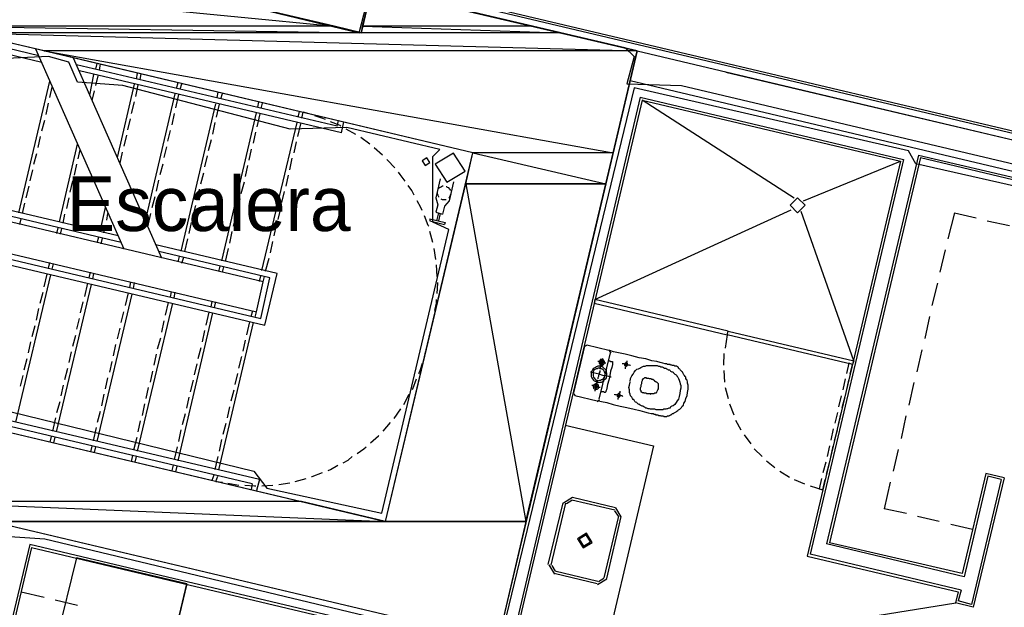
# Model space of a CAD drawing. Header units: feet. Extents: x -79 to 198, y -22 to 181.
# Tile 178 of 256: x 99 to 121, y 102 to 115. Entities that reach past the tile are written whole.
import ezdxf
from ezdxf.enums import TextEntityAlignment as Align

# ---------------------------------------------------------------- set-up
doc = ezdxf.new("R2010")
doc.units = ezdxf.units.FT
for name, color, linetype in [('A-AREA-COMUN', 252, 'CONTINUOUS'), ('A-AREA-UNIDAD', 30, 'CONTINUOUS'), ('A-LINEA', 7, 'CONTINUOUS'), ('A-MURO-CONCRETO', 8, 'CONTINUOUS'), ('A-NOMBRE-ESPACIO', 2, 'CONTINUOUS')]:
    doc.layers.add(name, color=color, linetype=linetype)

msp = doc.modelspace()

# ---------------------------------------------------------------- linework, layer by layer
at = {"layer": 'A-AREA-COMUN'}
msp.add_lwpolyline([(98.16, 106.7733), (104.192, 105.2978), (104.48, 104.9244), (107.008, 104.3733), (108.48, 110.6133), (108.128, 110.7733), (108.128, 112.2133), (108.288, 112.3733), (106.24, 112.8533), (104.992, 112.8178), (101.312, 113.7778), (100.32, 113.8489), (100.128, 114.2933), (99.68, 114.4178), (98.592, 114.3644)], dxfattribs=at)
at = {"layer": 'A-AREA-UNIDAD'}
for points in [[(97.888, 117.0133), (106.512, 114.9333), (106.72, 115.7333), (106.912, 115.8933), (112.352, 114.6133), (112.56, 114.4178), (112.4, 113.8133), (113.6, 113.7778), (121.728, 111.8578), (121.76, 110.6844), (121.36, 109.0489), (121.952, 111.4489), (123.072, 111.5378), (130.72, 109.6889), (130.96, 110.0978), (132.08, 110.0978), (135.808, 109.2089)], [(135.92, 108.3733), (135.328, 105.7778), (134.272, 105.6889), (134.24, 106.0444), (121.312, 109.0133), (121.28, 110.1333), (121.6, 111.4133), (118.752, 112.0533), (118.592, 112.3378), (112.56, 113.7244), (109.632, 101.6533), (108.56, 101.6533), (99.6, 103.8044), (98.272, 103.8933)]]:
    msp.add_lwpolyline(points, dxfattribs=at)
at = {"layer": 'A-LINEA'}
for p, q in [((123.4, 112.1244), (97.6933, 118.2178)), ((97.7467, 118.2578), (123.4133, 112.1778)), ((99.5333, 114.2844), (96.2267, 115.0711)), ((99.4667, 114.4311), (96.3733, 115.1644)), ((101.3467, 110.1778), (99.4, 114.5778)), ((112.6267, 114.5378), (131.1067, 110.1644)), ((102.1733, 109.9778), (100.2267, 114.3778)), ((106.0267, 112.8844), (100.2933, 114.2311)), ((100.72, 114.1378), (100.7467, 114.2578)), ((100.8, 114.1244), (100.8267, 114.2444)), ((106.12, 112.7378), (100.36, 114.0978)), ((100.5867, 113.5644), (100.68, 114.0178)), ((100.72, 113.7778), (100.7733, 113.9911)), ((101.6133, 113.9244), (101.64, 114.0444)), ((101.6933, 113.9111), (101.72, 114.0311)), ((112.4667, 113.8844), (130.96, 109.5111)), ((114.5733, 114.0711), (127.1067, 111.1111)), ((99.0267, 110.9778), (99.7067, 113.8711)), ((99.7067, 113.5111), (99.76, 113.7378)), ((101.2, 112.1911), (101.5733, 113.8044)), ((101.6, 113.5378), (101.6533, 113.7911)), ((102.4933, 113.7111), (102.5333, 113.8444)), ((102.5733, 113.6978), (102.6133, 113.8178)), ((100.64, 113.4444), (100.6933, 113.6578)), ((101.8133, 110.8044), (102.4667, 113.5911)), ((102.48, 113.2844), (102.5467, 113.5778)), ((103.3867, 113.5111), (103.4133, 113.6311)), ((103.4667, 113.4844), (103.5067, 113.6044)), ((112.6933, 113.5244), (109.8533, 101.4844)), ((112.7333, 113.4578), (109.92, 101.5244)), ((116.08, 111.2978), (112.7333, 113.4578)), ((112.7333, 113.4578), (118.4133, 112.1111)), ((99.6267, 113.1378), (99.68, 113.3911)), ((101.5067, 113.1644), (101.5733, 113.4178)), ((102.6, 110.1378), (103.36, 113.3778)), ((103.3733, 113.0844), (103.44, 113.3644)), ((104.28, 113.2978), (104.3067, 113.4178)), ((104.36, 113.2711), (104.3867, 113.3911)), ((99.5333, 112.7778), (99.6, 113.0178)), ((101.4267, 112.8044), (101.48, 113.0444)), ((102.4, 112.9111), (102.4533, 113.1644)), ((103.4933, 109.9244), (104.2533, 113.1778)), ((104.2667, 112.8711), (104.3333, 113.1511)), ((105.1733, 113.0844), (105.2, 113.2044)), ((105.2533, 113.0578), (105.28, 113.1911)), ((105.4133, 113.1511), (105.28, 113.1911)), ((103.2933, 112.7111), (103.3467, 112.9644)), ((104.3733, 109.7111), (105.1467, 112.9644)), ((105.16, 112.6578), (105.2267, 112.9378)), ((106.0267, 112.8844), (106.0533, 113.0044)), ((106.12, 112.7378), (106.1733, 112.9778)), ((106.44, 112.6978), (106.2267, 112.8178)), ((99.4533, 112.4178), (99.5067, 112.6578)), ((101.3467, 112.4444), (101.4, 112.6844)), ((102.3067, 112.5511), (102.36, 112.7911)), ((103.2, 112.3511), (103.2667, 112.5911)), ((104.1867, 112.5111), (104.24, 112.7511)), ((106.7467, 112.4844), (106.5467, 112.6311)), ((99.92, 110.7778), (100.32, 112.4844)), ((102.2267, 112.1911), (102.28, 112.4311)), ((104.0933, 112.1378), (104.1467, 112.3778)), ((105.08, 112.2978), (105.1333, 112.5378)), ((107.0267, 112.2444), (106.84, 112.4044)), ((99.36, 112.0444), (99.4267, 112.2844)), ((100.3333, 112.1644), (100.3733, 112.3644)), ((101.2533, 112.0711), (101.3067, 112.3111)), ((103.12, 111.9911), (103.1733, 112.2311)), ((104.9867, 111.9244), (105.04, 112.1778)), ((118.8133, 112.2444), (116.7867, 103.6978)), ((118.8533, 112.1911), (116.8533, 103.7244)), ((118.8133, 112.2444), (121.84, 111.5378)), ((118.8533, 112.1911), (121.7733, 111.4978)), ((100.2533, 111.8044), (100.3067, 112.0444)), ((102.1333, 111.8178), (102.2, 112.0578)), ((104.0133, 111.7778), (104.0667, 112.0178)), ((116.28, 111.2444), (118.4133, 112.1111)), ((118.4133, 112.1111), (116.36, 103.4311)), ((99.28, 111.6844), (99.3333, 111.9244)), ((103.0267, 111.6178), (103.0933, 111.8578)), ((104.9067, 111.5644), (104.96, 111.8044)), ((108.2933, 111.7244), (108.2, 111.3111)), ((99.1867, 111.3111), (99.2533, 111.5644)), ((100.16, 111.4311), (100.2133, 111.6844)), ((102.0533, 111.4578), (102.1067, 111.6978)), ((103.92, 111.4044), (103.9867, 111.6578)), ((100.08, 111.0711), (100.1333, 111.3111)), ((101.96, 111.0978), (102.0267, 111.3378)), ((102.9467, 111.2578), (103, 111.4978)), ((103.84, 111.0444), (103.8933, 111.2844)), ((104.8133, 111.2044), (104.8667, 111.4444)), ((99.1067, 110.9644), (99.16, 111.1911)), ((100.8133, 110.5644), (100.9333, 111.0978)), ((102.8533, 110.8844), (102.92, 111.1378)), ((104.7333, 110.8311), (104.7867, 111.0711)), ((108.3867, 111.1244), (108.3467, 110.9511)), ((100, 110.7511), (100.04, 110.9511)), ((100.96, 110.8178), (100.9867, 110.9644)), ((101.8667, 110.6711), (101.9333, 110.9644)), ((103.7467, 110.6844), (103.8133, 110.9244)), ((108.2, 110.9911), (108.3467, 110.9511)), ((108.2533, 110.9778), (108.2133, 110.8044)), ((108.2933, 110.9644), (108.2533, 110.8044)), ((111.6933, 109.0711), (116.0133, 111.0444)), ((117.3867, 107.7244), (116.2267, 111.0044)), ((119.6, 110.9778), (119.4533, 110.4044)), ((119.6, 110.9778), (120.08, 110.8711)), ((99.0533, 110.7244), (99.08, 110.8444)), ((99.8667, 110.5244), (99.8933, 110.6444)), ((100.8933, 110.5378), (100.9333, 110.6978)), ((102.7733, 110.5244), (102.8267, 110.7644)), ((104.64, 110.4711), (104.6933, 110.7111)), ((120.32, 110.8044), (120.8133, 110.6978)), ((99.9467, 110.5111), (99.9733, 110.6311)), ((100.7467, 110.3244), (100.7867, 110.4444)), ((100.84, 110.2978), (100.8667, 110.4178)), ((103.6667, 110.3111), (103.72, 110.5644)), ((108.1333, 110.3244), (108.0667, 110.5644)), ((102.68, 110.1244), (102.7467, 110.4044)), ((104.56, 110.0978), (104.6133, 110.3511)), ((102.5333, 109.8978), (102.56, 110.0178)), ((102.6133, 109.8711), (102.6533, 110.0044)), ((103.5733, 109.9111), (103.64, 110.1911)), ((108.2, 109.9511), (108.16, 110.1911)), ((119.4, 110.1644), (119.28, 109.6711)), ((99.68, 109.7644), (99.7067, 109.8844)), ((99.76, 109.7378), (99.7867, 109.8578)), ((103.4267, 109.6844), (103.4533, 109.8044)), ((103.5067, 109.6711), (103.5333, 109.7911)), ((104.4533, 109.6978), (104.5333, 109.9778)), ((108.2267, 109.5778), (108.2133, 109.8311)), ((98.96, 106.3778), (99.7333, 109.6178)), ((99.5867, 109.3511), (99.6533, 109.6311)), ((100.5733, 109.5511), (100.6, 109.6711)), ((100.6533, 109.5244), (100.68, 109.6444)), ((104.32, 109.4711), (104.3467, 109.5911)), ((104.4, 109.4578), (104.4267, 109.5778)), ((99.8533, 106.1644), (100.6267, 109.4044)), ((100.48, 109.1378), (100.5467, 109.4311)), ((101.4667, 109.3378), (101.4933, 109.4578)), ((101.5467, 109.3111), (101.5733, 109.4444)), ((119.2267, 109.4311), (119.1067, 108.9378)), ((99.4933, 108.9911), (99.56, 109.2311)), ((100.7467, 105.9511), (101.52, 109.1911)), ((101.3733, 108.9378), (101.44, 109.2178)), ((102.36, 109.1244), (102.3867, 109.2444)), ((102.44, 109.1111), (102.4667, 109.2311)), ((100.3867, 108.7778), (100.44, 109.0178)), ((101.64, 105.7378), (102.4133, 108.9911)), ((102.2533, 108.7244), (102.32, 109.0044)), ((103.2533, 108.9111), (103.28, 109.0311)), ((103.3333, 108.8978), (103.36, 109.0178)), ((111.68, 108.9911), (111.68, 108.9911)), ((111.7333, 109.0178), (111.7333, 109.0178)), ((99.4133, 108.6178), (99.4667, 108.8711)), ((101.28, 108.5644), (101.3333, 108.8044)), ((102.5333, 105.5244), (103.2933, 108.7778)), ((103.1467, 108.5111), (103.2133, 108.7911)), ((104.1333, 108.6978), (104.1733, 108.8311)), ((104.2267, 108.6844), (104.2533, 108.8044)), ((108.1333, 108.5778), (108.16, 108.7111)), ((119.0533, 108.6978), (118.9467, 108.2178)), ((99.32, 108.2578), (99.3867, 108.4978)), ((100.3067, 108.4178), (100.36, 108.6578)), ((102.1733, 108.3511), (102.2267, 108.6044)), ((103.4267, 105.3244), (104.1867, 108.5644)), ((104.04, 108.2978), (104.1067, 108.5778)), ((100.2133, 108.0444), (100.28, 108.2844)), ((101.2, 108.2044), (101.2533, 108.4444)), ((103.0667, 108.1378), (103.12, 108.3911)), ((114.6, 108.2978), (114.56, 108.0044)), ((114.5733, 108.3511), (114.5733, 108.3511)), ((114.6533, 108.3244), (114.6533, 108.3244)), ((99.24, 107.8978), (99.2933, 108.1378)), ((101.1067, 107.8311), (101.16, 108.0844)), ((102.08, 107.9911), (102.1467, 108.2311)), ((103.96, 107.9378), (104.0133, 108.1778)), ((111.4667, 108.0444), (111.2267, 107.0178)), ((111.5241, 108.0699), (111.4679, 108.0352)), ((112, 107.9511), (111.52, 108.0711)), ((100.1333, 107.6844), (100.1867, 107.9244)), ((102, 107.6311), (102.0533, 107.8711)), ((102.9733, 107.7778), (103.04, 108.0178)), ((107.9467, 107.7911), (107.9733, 107.9244)), ((111.7867, 106.8844), (112.04, 107.8978)), ((112.0521, 107.8937), (112.0174, 107.9499)), ((114.5333, 107.8844), (114.52, 107.6311)), ((118.88, 107.9644), (118.7733, 107.4844)), ((99.1467, 107.5244), (99.2133, 107.7778)), ((101.0267, 107.4711), (101.08, 107.7111)), ((102.8933, 107.4178), (102.9467, 107.6578)), ((103.8667, 107.5644), (103.9333, 107.8178)), ((117.3333, 107.6978), (117.3333, 107.6978)), ((104.32, 105.1111), (94.4267, 107.4444)), ((99.0667, 107.1644), (99.12, 107.4044)), ((100.04, 107.3111), (100.1067, 107.5644)), ((101.92, 107.2578), (101.9733, 107.4978)), ((103.7867, 107.2044), (103.84, 107.4444)), ((114.5333, 107.5111), (114.5467, 107.2578)), ((104.16, 105.0178), (94.52, 107.2978)), ((99.96, 106.9511), (100.0133, 107.1911)), ((100.9333, 107.1111), (100.9867, 107.3511)), ((102.8, 107.0444), (102.8667, 107.2978)), ((117.2, 107.3244), (117.1467, 107.0844)), ((117.2267, 107.0578), (117.28, 107.2978)), ((118.7067, 107.2444), (118.6, 106.7511)), ((100.8533, 106.7378), (100.9067, 106.9911)), ((101.8267, 106.8978), (101.88, 107.1378)), ((103.6933, 106.8444), (103.76, 107.0844)), ((107.4933, 106.7644), (107.6133, 106.9911)), ((111.2279, 107.0085), (111.2626, 106.9524)), ((111.2533, 106.9644), (111.7467, 106.8444)), ((114.56, 107.1378), (114.6267, 106.8978)), ((99.8667, 106.5911), (99.9333, 106.8311)), ((101.7467, 106.5244), (101.8, 106.7778)), ((102.72, 106.6844), (102.7733, 106.9244)), ((111.7426, 106.8324), (111.7987, 106.867)), ((114.6533, 106.7778), (114.7467, 106.5378)), ((117.1067, 106.9511), (117.0533, 106.7111)), ((117.1333, 106.6978), (117.2, 106.9378)), ((100.76, 106.3778), (100.8267, 106.6178)), ((102.6267, 106.3244), (102.6933, 106.5644)), ((103.6133, 106.4711), (103.6667, 106.7111)), ((107.28, 106.4578), (107.4267, 106.6711)), ((117.0267, 106.5911), (116.9733, 106.3511)), ((117.0533, 106.3244), (117.1067, 106.5778)), ((99.7733, 106.1778), (99.84, 106.4711)), ((101.6533, 106.1644), (101.7067, 106.4044)), ((103.52, 106.1111), (103.5867, 106.3511)), ((107.04, 106.1778), (107.2, 106.3644)), ((111.04, 106.3111), (112.9867, 105.8578)), ((114.7867, 106.4178), (114.9067, 106.2044)), ((118.5333, 106.5111), (118.4267, 106.0178)), ((100.6667, 105.9644), (100.7333, 106.2578)), ((102.5467, 105.9511), (102.6, 106.2044)), ((114.9733, 106.0978), (115.12, 105.8978)), ((116.9333, 106.2311), (116.88, 105.9778)), ((116.96, 105.9644), (117.0267, 106.2044)), ((99.72, 105.9378), (99.7467, 106.0578)), ((99.8, 105.9244), (99.8267, 106.0444)), ((101.56, 105.7644), (101.6267, 106.0444)), ((103.44, 105.7378), (103.4933, 105.9911)), ((100.6133, 105.7244), (100.64, 105.8444)), ((100.6933, 105.7111), (100.72, 105.8311)), ((102.4533, 105.5511), (102.52, 105.8311)), ((112.9867, 105.8578), (111.8533, 101.0711)), ((115.2, 105.7911), (115.3733, 105.6178)), ((116.8533, 105.8578), (116.8, 105.6178)), ((116.88, 105.6044), (116.9333, 105.8444)), ((118.36, 105.7778), (118.2533, 105.2978)), ((101.5067, 105.5111), (101.5333, 105.6444)), ((101.5867, 105.4978), (101.6133, 105.6178)), ((103.3467, 105.3378), (103.4133, 105.6178)), ((115.4667, 105.5244), (115.6533, 105.3778)), ((116.7733, 105.4978), (116.7067, 105.2578)), ((116.7867, 105.2311), (116.8533, 105.4844)), ((102.4, 105.3111), (102.4267, 105.4311)), ((102.48, 105.2844), (102.5067, 105.4044)), ((115.76, 105.2978), (115.9733, 105.1644)), ((120.2933, 105.2444), (119.7733, 103.0444)), ((120.6933, 105.1511), (120.2933, 105.2444)), ((103.28, 105.0978), (103.32, 105.2178)), ((103.36, 105.0711), (103.4, 105.1911)), ((103.36, 105.0711), (103.5067, 105.0578)), ((104.16, 105.0178), (104.1333, 104.8978)), ((104.32, 105.1111), (104.2533, 104.8711)), ((104.7467, 105.0044), (104.9867, 105.0444)), ((105.1067, 105.0711), (105.3467, 105.1378)), ((116.08, 105.1111), (116.3067, 105.0178)), ((116.7067, 104.8844), (116.76, 105.1111)), ((118.1867, 105.0578), (118.0533, 104.4711)), ((120.3333, 105.1911), (119.8133, 102.9778)), ((120.6267, 105.1111), (119.9733, 102.3644)), ((120.6933, 105.1511), (120.0133, 102.3111)), ((120.6267, 105.1111), (120.3333, 105.1911)), ((104.3733, 104.9778), (104.6133, 104.9911)), ((116.4267, 104.9778), (116.7067, 104.8844)), ((110.6667, 103.2444), (111, 104.6044)), ((110.7333, 103.2311), (111.0533, 104.5911)), ((111.205, 104.72), (111.0045, 104.5961)), ((111.1897, 104.6551), (111.0694, 104.5808)), ((111.1867, 104.6711), (112.1333, 104.4444)), ((111.2, 104.7244), (112.1467, 104.4978)), ((112.2106, 104.3081), (112.1364, 104.4284)), ((112.2755, 104.2927), (112.1517, 104.4933)), ((118.5467, 104.3644), (118.0533, 104.4711)), ((112.2133, 104.3111), (111.8933, 102.9511)), ((112.2667, 104.2978), (111.9467, 102.9378)), ((119.2667, 104.1911), (118.7867, 104.2978)), ((120, 104.0178), (119.52, 104.1244)), ((119.7733, 103.0444), (116.8533, 103.7244)), ((99.2667, 103.6844), (98.6667, 101.1378)), ((99.3067, 103.6178), (98.7067, 101.0844)), ((118.88, 99.0444), (99.2667, 103.6844)), ((99.3067, 103.6178), (118.8133, 99.0044)), ((119.8133, 102.9778), (116.7867, 103.6978)), ((119.7467, 102.6844), (116.4267, 103.4711)), ((110.6845, 103.2361), (110.8083, 103.0356)), ((110.7494, 103.2208), (110.8236, 103.1005)), ((111.76, 102.8711), (110.8133, 103.0978)), ((111.7467, 102.8178), (110.8, 103.0444)), ((111.755, 102.8089), (111.9555, 102.9327)), ((111.7703, 102.8738), (111.8906, 102.9481)), ((99.08, 102.6444), (99.5867, 102.5244)), ((102.72, 102.8178), (102.24, 100.8044)), ((119.7467, 102.6844), (119.68, 102.4444)), ((99.8267, 102.4711), (100.32, 102.3511)), ((119.9733, 102.3644), (119.68, 102.4444)), ((119.6323, 102.395), (117.4916, 102.0487)), ((120.0133, 102.3111), (119.6267, 102.4044))]:
    msp.add_line(p, q, dxfattribs=at)
for points in [[(97.7333, 117.0311), (106.56, 114.9378), (106.7867, 115.9111), (112.6267, 114.5378), (111.9333, 111.6178), (109.56, 101.5511), (96.56, 104.6311), (97.0133, 106.5778), (107.0933, 104.1911), (109.0133, 112.2978), (97.28, 115.0844), (97.7333, 117.0311)], [(112.6933, 113.5244), (118.48, 112.1511), (116.4267, 103.4711)], [(105.7733, 113.0311), (105.6933, 113.0578), (105.5333, 113.1111)], [(106.1067, 112.8844), (106.0933, 112.8978), (105.88, 112.9778)], [(107.2933, 111.9644), (107.1333, 112.1378), (107.12, 112.1511)], [(107.8957, 112.1244), (107.96, 112.0201), (108.0643, 112.0845), (108, 112.1888), (107.8957, 112.1244)], [(108.1825, 112.0494), (108.4381, 111.6532), (108.8442, 111.8928), (108.5885, 112.289), (108.1825, 112.0494)], [(107.52, 111.6711), (107.4133, 111.8178), (107.3733, 111.8711)], [(101.2133, 110.4711), (96.1067, 111.6711), (95.84, 110.5378), (104.44, 108.5111), (104.7067, 109.6444), (102.04, 110.2711)], [(101.28, 110.3244), (96.2, 111.5244), (95.9867, 110.6311), (104.3467, 108.6578), (104.5467, 109.5511), (102.1067, 110.1244)], [(107.72, 111.3644), (107.6667, 111.4711), (107.5867, 111.5778)], [(108.36, 111.5644), (108.3467, 111.5644), (108.32, 111.5511), (108.2933, 111.5378), (108.28, 111.5244), (108.2533, 111.5111)], [(108.5867, 111.6578), (108.4933, 111.2444), (108.3867, 111.1244)], [(108.52, 111.4711), (108.52, 111.4844), (108.5067, 111.4978), (108.48, 111.5244), (108.4533, 111.5378), (108.44, 111.5511), (108.4267, 111.5511)], [(104.2533, 108.8044), (104.4, 109.4578), (96.2933, 111.3778), (96.1333, 110.7244), (104.2533, 108.8044)], [(108.2, 111.3111), (108.24, 111.1511), (108.2, 110.9911)], [(108.2267, 111.4444), (108.2267, 111.4178), (108.2267, 111.3911), (108.24, 111.3644), (108.2533, 111.3378), (108.2533, 111.3244)], [(108.3067, 111.2844), (108.3333, 111.2711), (108.36, 111.2711), (108.4, 111.2711), (108.4267, 111.2711)], [(108.48, 111.2978), (108.4933, 111.3111), (108.5067, 111.3378), (108.52, 111.3644), (108.5333, 111.3911), (108.5333, 111.4178)], [(116.32, 111.1444), (116.1533, 111.3111), (115.9867, 111.1444), (116.1533, 110.9778), (116.32, 111.1444)], [(107.8933, 111.0311), (107.8667, 111.0978), (107.7867, 111.2444)], [(108.04, 110.6844), (108.0267, 110.6978), (107.9467, 110.9111)], [(108.0667, 110.8444), (108.4, 110.7644), (108.3867, 110.7244)], [(108.0667, 110.8444), (108.0667, 110.8044), (108.3867, 110.7244)], [(108.2267, 109.2044), (108.24, 109.4311), (108.24, 109.4444)], [(108.1733, 108.8311), (108.2133, 108.9911), (108.2133, 109.0711)], [(111.68, 108.9911), (114.6, 108.2978), (114.6267, 108.3778), (111.6933, 109.0711), (111.68, 108.9911)], [(114.6267, 108.3778), (117.3867, 107.7244), (117.36, 107.6444), (114.6, 108.2978), (114.6267, 108.3778)], [(111.7467, 106.8444), (111.7733, 106.8444), (111.84, 106.8311), (111.96, 106.8044), (112.0933, 106.7644), (112.2533, 106.7244), (112.4, 106.6978), (112.56, 106.6578), (112.68, 106.6311), (112.7867, 106.6044), (112.8667, 106.5778), (112.9333, 106.5644), (112.9733, 106.5644), (113, 106.5511), (113.0267, 106.5511), (113.0267, 106.5378), (113.04, 106.5378), (113.0533, 106.5378), (113.0667, 106.5378), (113.08, 106.5378), (113.0933, 106.5244), (113.1067, 106.5244), (113.12, 106.5244), (113.1333, 106.5244), (113.1467, 106.5111), (113.1733, 106.5111), (113.1867, 106.5111), (113.2, 106.5111), (113.2133, 106.4978), (113.2267, 106.4978), (113.24, 106.4978), (113.2533, 106.4978), (113.2667, 106.4978), (113.2933, 106.5111), (113.3067, 106.5111), (113.32, 106.5111), (113.3333, 106.5244), (113.36, 106.5378), (113.3733, 106.5378), (113.3867, 106.5511), (113.4, 106.5644), (113.4267, 106.5644), (113.44, 106.5778), (113.4533, 106.5911), (113.48, 106.6044), (113.4933, 106.6178), (113.52, 106.6311), (113.5333, 106.6444), (113.56, 106.6578), (113.5733, 106.6711), (113.6, 106.6978), (113.6133, 106.7244), (113.64, 106.7511), (113.6533, 106.7911), (113.68, 106.8311), (113.6933, 106.8978), (113.72, 106.9644), (113.7333, 107.0311), (113.7467, 107.0978), (113.7467, 107.1511), (113.7467, 107.1911), (113.7333, 107.2311), (113.7333, 107.2578), (113.72, 107.2978), (113.7067, 107.3111), (113.6933, 107.3378), (113.6933, 107.3644), (113.68, 107.3778), (113.6667, 107.4044), (113.6533, 107.4178), (113.64, 107.4311), (113.6267, 107.4578), (113.6267, 107.4711), (113.6133, 107.4844), (113.6, 107.4978), (113.5867, 107.5111), (113.5733, 107.5244), (113.56, 107.5378), (113.5467, 107.5511), (113.5333, 107.5644), (113.5333, 107.5778), (113.52, 107.5911), (113.5067, 107.5911), (113.4933, 107.6044), (113.4667, 107.6044), (113.4533, 107.6044), (113.44, 107.6178), (113.4267, 107.6178), (113.4133, 107.6178), (113.4, 107.6178), (113.3867, 107.6311), (113.3733, 107.6311), (113.36, 107.6311), (113.3467, 107.6444), (113.3333, 107.6444), (113.32, 107.6444), (113.3067, 107.6444), (113.2933, 107.6444), (113.28, 107.6578), (113.2667, 107.6578), (113.24, 107.6578), (113.1867, 107.6711), (113.1333, 107.6844), (113.0533, 107.7111), (112.9467, 107.7244), (112.8133, 107.7644), (112.6667, 107.7911), (112.5067, 107.8311), (112.36, 107.8711), (112.2133, 107.8978), (112.1067, 107.9244), (112.0267, 107.9511), (112, 107.9511)], [(107.8267, 107.4444), (107.8533, 107.5111), (107.9067, 107.6711)], [(111.96, 107.3911), (111.96, 107.4178), (111.96, 107.4444), (111.9467, 107.4844), (111.9467, 107.5111), (111.92, 107.5378), (111.9067, 107.5511), (111.88, 107.5778), (111.8533, 107.5911), (111.8267, 107.6044), (111.7867, 107.6044), (111.76, 107.6044), (111.7333, 107.5911), (111.7067, 107.5778), (111.68, 107.5644), (111.6533, 107.5511), (111.64, 107.5244), (111.6267, 107.4978), (111.6133, 107.4711), (111.6133, 107.4311), (111.6133, 107.4044), (111.6133, 107.3778), (111.6267, 107.3511), (111.64, 107.3244), (111.6667, 107.2978), (111.68, 107.2844), (111.72, 107.2711), (111.7467, 107.2578), (111.7733, 107.2444), (111.8, 107.2578), (111.84, 107.2578), (111.8667, 107.2711), (111.8933, 107.2844), (111.9067, 107.3111), (111.9333, 107.3244), (111.9467, 107.3511), (111.96, 107.3911)], [(111.9333, 107.6711), (111.92, 107.6711), (111.8933, 107.6844), (111.8667, 107.6844), (111.84, 107.6978), (111.8, 107.6978), (111.7867, 107.7111), (111.76, 107.7111)], [(111.9067, 107.6844), (111.9067, 107.6978), (111.9067, 107.7111), (111.8933, 107.7244), (111.8933, 107.7378), (111.88, 107.7378), (111.8667, 107.7511), (111.8533, 107.7511), (111.84, 107.7511), (111.8267, 107.7511), (111.8133, 107.7511), (111.8133, 107.7378), (111.8, 107.7378), (111.8, 107.7244), (111.7867, 107.7111), (111.7867, 107.6978), (111.7867, 107.6844), (111.7867, 107.6711), (111.8, 107.6578), (111.8, 107.6444), (111.8133, 107.6444), (111.8267, 107.6311), (111.84, 107.6311), (111.8533, 107.6311), (111.8667, 107.6311), (111.8667, 107.6444), (111.88, 107.6444), (111.8933, 107.6444), (111.8933, 107.6578), (111.9067, 107.6711), (111.9067, 107.6844)], [(111.8667, 107.7778), (111.8533, 107.7511), (111.8533, 107.7244), (111.84, 107.6844), (111.84, 107.6444), (111.8267, 107.6178), (111.8133, 107.5778), (111.8133, 107.5644), (111.8133, 107.5511)], [(111.88, 107.6844), (111.88, 107.6978), (111.88, 107.7111), (111.8667, 107.7111), (111.8667, 107.7244), (111.8533, 107.7244), (111.84, 107.7244), (111.8267, 107.7244), (111.8267, 107.7111), (111.8133, 107.7111), (111.8133, 107.6978), (111.8133, 107.6844), (111.8267, 107.6711), (111.8267, 107.6578), (111.84, 107.6578), (111.8533, 107.6578), (111.8667, 107.6711), (111.88, 107.6844)], [(111.9867, 107.7244), (112, 107.7244), (112.0267, 107.7244), (112.04, 107.7111), (112.0533, 107.7111), (112.0667, 107.7111), (112.08, 107.7111), (112.08, 107.6978), (112.08, 107.6844), (112.08, 107.6711), (112.08, 107.6444), (112.0667, 107.5778), (112.04, 107.4978), (112.0267, 107.4044), (112, 107.2978), (111.9733, 107.2044), (111.96, 107.1244), (111.9467, 107.0844), (111.9333, 107.0578), (111.9333, 107.0444), (111.92, 107.0311), (111.9067, 107.0311), (111.8933, 107.0444), (111.88, 107.0444), (111.8667, 107.0444), (111.8533, 107.0444), (111.84, 107.0444), (111.84, 107.0578)], [(112.48, 107.6178), (112.4667, 107.6178), (112.4533, 107.6311), (112.4267, 107.6311), (112.4, 107.6444), (112.3733, 107.6444), (112.3333, 107.6578), (112.32, 107.6578), (112.2933, 107.6578)], [(112.4133, 107.6311), (112.4133, 107.6444), (112.4133, 107.6578), (112.4133, 107.6711), (112.4, 107.6711), (112.3867, 107.6844), (112.3733, 107.6844), (112.3733, 107.6711), (112.36, 107.6711), (112.3467, 107.6578), (112.3467, 107.6444), (112.3467, 107.6311), (112.3467, 107.6178), (112.36, 107.6178), (112.3733, 107.6044), (112.3867, 107.6044), (112.4, 107.6178), (112.4133, 107.6178), (112.4133, 107.6311)], [(112.4, 107.7244), (112.4, 107.7111), (112.3867, 107.6844), (112.3867, 107.6578), (112.3733, 107.6311), (112.3733, 107.5911), (112.36, 107.5778), (112.36, 107.5511)], [(112.4667, 107.2711), (112.48, 107.3378), (112.5067, 107.3911), (112.5333, 107.4311), (112.56, 107.4711), (112.5867, 107.5111), (112.6133, 107.5378), (112.6533, 107.5511), (112.68, 107.5644), (112.7067, 107.5778), (112.7333, 107.5911), (112.76, 107.6044), (112.7733, 107.6044), (112.8, 107.6044), (112.8267, 107.6178), (112.84, 107.6178), (112.8667, 107.6178), (112.88, 107.6178), (112.9067, 107.6178), (112.92, 107.6178), (112.9467, 107.6178), (112.9733, 107.6178), (112.9867, 107.6178), (113.0133, 107.6178), (113.04, 107.6178), (113.0667, 107.6178), (113.0933, 107.6044), (113.12, 107.6044), (113.1467, 107.5911), (113.1733, 107.5911), (113.2, 107.5778), (113.2267, 107.5644), (113.2533, 107.5644), (113.2667, 107.5511), (113.2933, 107.5378), (113.3067, 107.5244), (113.3333, 107.5244), (113.3467, 107.5111), (113.36, 107.4978), (113.3867, 107.4844), (113.4, 107.4844), (113.4133, 107.4711), (113.4267, 107.4578), (113.44, 107.4444), (113.4533, 107.4311), (113.48, 107.4178), (113.4933, 107.4044), (113.5067, 107.3778), (113.52, 107.3644), (113.5333, 107.3378), (113.5467, 107.2978), (113.56, 107.2578), (113.5733, 107.2178), (113.5867, 107.1778), (113.5867, 107.1244), (113.5733, 107.0711), (113.56, 107.0044), (113.5467, 106.9378), (113.5333, 106.8844), (113.5067, 106.8444), (113.48, 106.8044), (113.4533, 106.7644), (113.4133, 106.7378), (113.3867, 106.7244), (113.36, 106.7111), (113.3467, 106.6844), (113.32, 106.6844), (113.2933, 106.6711), (113.28, 106.6711), (113.2533, 106.6578), (113.24, 106.6578), (113.2267, 106.6578), (113.2, 106.6578), (113.1867, 106.6444), (113.16, 106.6444), (113.1467, 106.6444), (113.12, 106.6444), (113.1067, 106.6444), (113.08, 106.6444), (113.0533, 106.6444), (113.04, 106.6444), (113.0133, 106.6578), (112.9867, 106.6578), (112.9467, 106.6578), (112.92, 106.6578), (112.8933, 106.6711), (112.8667, 106.6711), (112.84, 106.6844), (112.8133, 106.6844), (112.8, 106.6978), (112.7733, 106.7111), (112.7467, 106.7244), (112.7333, 106.7244), (112.72, 106.7378), (112.6933, 106.7511), (112.68, 106.7644), (112.6667, 106.7644), (112.64, 106.7778), (112.6267, 106.7911), (112.6133, 106.8044), (112.5867, 106.8178), (112.5733, 106.8311), (112.56, 106.8578), (112.5333, 106.8711), (112.52, 106.8978), (112.5067, 106.9244), (112.48, 106.9511), (112.4667, 106.9911), (112.4533, 107.0311), (112.4533, 107.0844), (112.44, 107.1378), (112.4533, 107.1911), (112.4667, 107.2578)], [(117.3067, 107.4311), (117.36, 107.6444), (117.28, 107.6711), (117.2267, 107.4444)], [(112.0533, 107.3644), (112.04, 107.3644), (112, 107.3778), (111.9333, 107.3911), (111.8667, 107.4044), (111.7867, 107.4311), (111.72, 107.4444), (111.6533, 107.4578), (111.6133, 107.4711), (111.6, 107.4711)], [(111.92, 107.3911), (111.92, 107.4178), (111.92, 107.4444), (111.9067, 107.4711), (111.9067, 107.4844), (111.8933, 107.5111), (111.88, 107.5244), (111.8533, 107.5378), (111.84, 107.5511), (111.8133, 107.5511), (111.7867, 107.5644), (111.76, 107.5644), (111.7467, 107.5511), (111.72, 107.5511), (111.7067, 107.5378), (111.68, 107.5244), (111.6667, 107.4978), (111.6533, 107.4844), (111.6533, 107.4578), (111.6533, 107.4311), (111.6533, 107.4044), (111.6533, 107.3911), (111.6667, 107.3644), (111.68, 107.3511), (111.6933, 107.3244), (111.7067, 107.3111), (111.7333, 107.2978), (111.7467, 107.2978), (111.7733, 107.2844), (111.8, 107.2978), (111.8267, 107.2978), (111.84, 107.3111), (111.8667, 107.3111), (111.88, 107.3378), (111.8933, 107.3511), (111.9067, 107.3778), (111.92, 107.3911)], [(111.8, 107.5111), (111.8, 107.4978), (111.8, 107.4844), (111.7867, 107.4578), (111.7867, 107.4311), (111.7733, 107.4044), (111.7733, 107.3778), (111.76, 107.3511), (111.76, 107.3378), (111.76, 107.3244)], [(107.68, 107.0978), (107.6933, 107.1111), (107.7733, 107.3244)], [(111.8133, 107.1378), (111.8, 107.1378), (111.7867, 107.1378), (111.76, 107.1511), (111.7333, 107.1511), (111.7067, 107.1644), (111.68, 107.1644), (111.6533, 107.1778), (111.64, 107.1778), (111.6267, 107.1778)], [(111.7733, 107.1378), (111.7733, 107.1511), (111.7733, 107.1644), (111.7733, 107.1778), (111.7733, 107.1911), (111.76, 107.2044), (111.7467, 107.2044), (111.7467, 107.2178), (111.7333, 107.2178), (111.72, 107.2178), (111.7067, 107.2178), (111.6933, 107.2044), (111.68, 107.2044), (111.6667, 107.1911), (111.6667, 107.1778), (111.6667, 107.1644), (111.6533, 107.1644), (111.6533, 107.1511), (111.6667, 107.1378), (111.6667, 107.1244), (111.68, 107.1111), (111.6933, 107.0978), (111.7067, 107.0978), (111.72, 107.0978), (111.7333, 107.0978), (111.7467, 107.0978), (111.76, 107.1111), (111.7733, 107.1244), (111.7733, 107.1378)], [(111.7467, 107.2844), (111.7467, 107.2711), (111.7467, 107.2578), (111.7333, 107.2311), (111.72, 107.1911), (111.72, 107.1511), (111.7067, 107.1244), (111.7067, 107.0844), (111.6933, 107.0711), (111.6933, 107.0578)], [(111.7467, 107.1511), (111.7467, 107.1644), (111.7467, 107.1778), (111.7333, 107.1778), (111.7333, 107.1911), (111.72, 107.1911), (111.7067, 107.1911), (111.7067, 107.1778), (111.6933, 107.1778), (111.6933, 107.1644), (111.6933, 107.1511), (111.6933, 107.1378), (111.7067, 107.1244), (111.72, 107.1244), (111.7333, 107.1244), (111.7333, 107.1378), (111.7467, 107.1378), (111.7467, 107.1511)], [(112.6933, 107.0978), (112.6933, 107.0844), (112.7067, 107.0711), (112.7067, 107.0578), (112.7067, 107.0444), (112.72, 107.0444), (112.7333, 107.0311), (112.7467, 107.0311), (112.76, 107.0311), (112.7733, 107.0178), (112.7867, 107.0178), (112.8, 107.0178), (112.8133, 107.0178), (112.8267, 107.0044), (112.84, 107.0044), (112.8533, 107.0044), (112.8667, 107.0044), (112.88, 107.0044), (112.8933, 107.0044), (112.9067, 107.0044), (112.9067, 106.9911), (112.92, 106.9911), (112.92, 107.0044), (112.9333, 107.0044), (112.9467, 107.0044), (112.96, 107.0044), (112.9733, 107.0044), (112.9867, 107.0044), (113, 107.0044), (113.0133, 107.0178), (113.0267, 107.0178), (113.04, 107.0178), (113.0533, 107.0311), (113.0667, 107.0578), (113.08, 107.0844), (113.0933, 107.1111), (113.0933, 107.1511), (113.0933, 107.1778), (113.0933, 107.2044), (113.0933, 107.2178), (113.08, 107.2311), (113.0667, 107.2444), (113.0533, 107.2578), (113.04, 107.2578), (113.0267, 107.2711), (113.0133, 107.2711), (113.0133, 107.2844), (113, 107.2844), (113, 107.2978), (112.9867, 107.2978), (112.9733, 107.3111), (112.96, 107.3111), (112.9467, 107.3111), (112.9333, 107.3244), (112.92, 107.3244), (112.9067, 107.3244), (112.8933, 107.3244), (112.88, 107.3378), (112.8667, 107.3378), (112.8533, 107.3378), (112.84, 107.3378), (112.8267, 107.3378), (112.8267, 107.3511), (112.8133, 107.3511), (112.8, 107.3511), (112.7867, 107.3511), (112.7733, 107.3378), (112.76, 107.3244), (112.7467, 107.3244), (112.7467, 107.3111), (112.7333, 107.3111), (112.7333, 107.2978), (112.7333, 107.2844), (112.72, 107.2578), (112.72, 107.2178), (112.7067, 107.1911), (112.7067, 107.1511), (112.6933, 107.1244), (112.6933, 107.1111), (112.6933, 107.0978)], [(112.3067, 106.9378), (112.2933, 106.9511), (112.2667, 106.9511), (112.24, 106.9644), (112.2133, 106.9644), (112.1733, 106.9778), (112.16, 106.9778), (112.1333, 106.9778), (112.1333, 106.9911)], [(112.2533, 106.9511), (112.2533, 106.9644), (112.2533, 106.9778), (112.2533, 106.9911), (112.24, 106.9911), (112.2267, 106.9911), (112.2267, 107.0044), (112.2133, 107.0044), (112.2, 106.9911), (112.1867, 106.9778), (112.1867, 106.9644), (112.1867, 106.9511), (112.1867, 106.9378), (112.2, 106.9378), (112.2133, 106.9244), (112.2267, 106.9244), (112.24, 106.9378), (112.2533, 106.9511)], [(112.24, 107.0578), (112.24, 107.0444), (112.24, 107.0311), (112.2267, 107.0044), (112.2267, 106.9778), (112.2133, 106.9511), (112.2133, 106.9111), (112.2, 106.8978), (112.2, 106.8711)], [(106.76, 105.9244), (106.9333, 106.0711), (106.9467, 106.0844)], [(106.4667, 105.6844), (106.6133, 105.7911), (106.6667, 105.8311)], [(106.16, 105.4844), (106.2667, 105.5378), (106.36, 105.6178)], [(105.4667, 105.1778), (105.48, 105.1778), (105.7067, 105.2711)], [(105.8267, 105.3111), (105.88, 105.3378), (106.04, 105.4311)], [(103.6267, 105.0311), (103.7867, 105.0044), (103.8667, 104.9911)], [(116.68, 105.1378), (116.6267, 104.9111), (116.7067, 104.8844)], [(104, 104.9911), (104.2133, 104.9778), (104.24, 104.9778)], [(111.5117, 103.9333), (111.3111, 103.8095), (111.435, 103.6089), (111.6355, 103.7327), (111.5117, 103.9333)], [(111.5025, 103.8944), (111.3501, 103.8003), (111.4442, 103.6478), (111.5966, 103.7419), (111.5025, 103.8944)], [(99.8667, 101.6311), (102.3067, 101.0578), (102.72, 102.8178), (100.2933, 103.3911), (99.8667, 101.6311)], [(116.36, 103.4311), (119.68, 102.6444), (119.6267, 102.4044)]]:
    msp.add_lwpolyline(points, dxfattribs=at)
at = {"layer": 'A-MURO-CONCRETO'}
msp.add_line((111.9333, 111.6178), (108.8533, 111.6178), dxfattribs=at)
for points in [[(97.48, 115.9111), (105.96, 115.0844), (97.28, 115.0844), (97.48, 115.9111), (97.48, 115.9111)], [(102.44, 115.9111), (97.48, 115.9111), (105.96, 115.0844), (102.44, 115.9111)], [(106.7867, 115.9111), (110.3067, 115.0844), (106.5867, 115.0844), (106.7867, 115.9111), (106.7867, 115.9111)], [(105.96, 115.0844), (97.28, 115.0844), (106.56, 114.9378), (105.96, 115.0844)], [(97.28, 115.0844), (106.56, 114.9378), (97.8667, 114.9378), (97.28, 115.0844), (97.28, 115.0844)], [(106.5867, 115.0844), (110.9067, 114.9378), (106.56, 114.9378), (106.5867, 115.0844), (106.5867, 115.0844)], [(110.3067, 115.0844), (106.5867, 115.0844), (110.9067, 114.9378), (110.3067, 115.0844)], [(110.9067, 114.9378), (97.8667, 114.9378), (112.6267, 114.5378), (110.9067, 114.9378)], [(97.8667, 114.9378), (112.6267, 114.5378), (99.5867, 114.5378), (97.8667, 114.9378), (97.8667, 114.9378)], [(112.6267, 114.5378), (99.5867, 114.5378), (112.0933, 112.2978), (112.6267, 114.5378)], [(99.5867, 114.5378), (112.0933, 112.2978), (109.0133, 112.2978), (99.5867, 114.5378), (99.5867, 114.5378)], [(109.0133, 112.2978), (111.9333, 111.6178), (108.8533, 111.6178), (109.0133, 112.2978)], [(112.0933, 112.2978), (109.0133, 112.2978), (111.9333, 111.6178), (112.0933, 112.2978)], [(108.8533, 111.6178), (110.1733, 104.1911), (107.0933, 104.1911), (108.8533, 111.6178), (108.8533, 111.6178)], [(108.8533, 111.6178), (111.9333, 111.6178), (111.9333, 111.6178), (108.8533, 111.6178), (108.8533, 111.6178)], [(111.9333, 111.6178), (108.8533, 111.6178), (110.1733, 104.1911), (111.9333, 111.6178)], [(97.0133, 106.5778), (105.24, 104.6311), (96.56, 104.6311), (97.0133, 106.5778), (97.0133, 106.5778)], [(105.24, 104.6311), (96.56, 104.6311), (107.0933, 104.1911), (105.24, 104.6311)], [(96.56, 104.6311), (107.0933, 104.1911), (98.4133, 104.1911), (96.56, 104.6311), (96.56, 104.6311)], [(98.4133, 104.1911), (110.1733, 104.1911), (109.56, 101.5511), (98.4133, 104.1911), (98.4133, 104.1911)]]:
    msp.add_lwpolyline(points, dxfattribs=at)

# ---------------------------------------------------------------- texts
at = {"layer": 'A-NOMBRE-ESPACIO'}
msp.add_text('Escalera', height=1.2, dxfattribs=at).set_placement((103.2, 110.5778), align=Align.CENTER)

doc.saveas('drawing.dxf')
